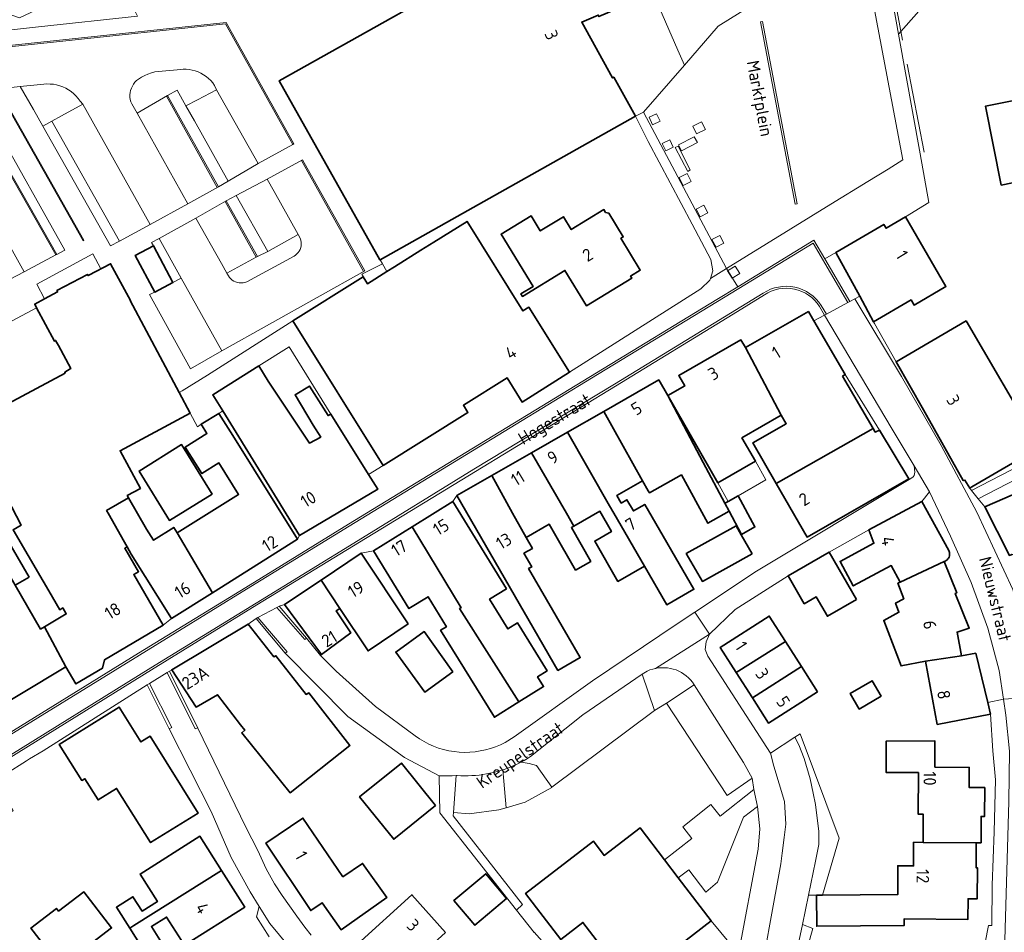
# Model space of a CAD drawing. Header units: metres. Extents: x 244832 to 245816, y 594581 to 595225.
# Tile 20 of 34: x 245484 to 245625, y 594690 to 594821. Entities that reach past the tile are written whole.
import ezdxf
from ezdxf.enums import TextEntityAlignment as Align

# ---------------------------------------------------------------- set-up
doc = ezdxf.new("R2010")
doc.units = ezdxf.units.M
for name, color, linetype, lineweight in [('B-XX-GR-GROENVOORZIENING-GV', 80, 'Continuous', 18), ('B-XX-GR-HAAG-G', 90, 'GR-HAAG1', 13), ('B-XX-IE-MEUBILAIR_WEGMEUBILAIR_BOOMKRANS-GV', 60, 'Continuous', 18), ('B-XX-IE-TERREINAFSCHEIDING-GV', 210, 'Continuous', 18), ('B-XX-OG-BEBOUWING-GV', 7, 'Continuous', 35), ('B-XX-OG-BEBOUWING-T18', 10, 'Continuous', 18), ('B-XX-OG-BEBOUWING_LUIFEL-GV', 7, 'Continuous', 18), ('B-XX-OG-TERREIN_ERF-GV', 7, 'Continuous', 18), ('B-XX-OG-TOPOGRAFIE-T18', 10, 'Continuous', 18), ('B-XX-RI-HWA_GOOT_LIJNGOOT-G', 150, 'Continuous', 18), ('B-XX-VH-GOOT-G', 170, 'Continuous', 18), ('B-XX-VH-VERHARDING_ASFALT-GV', 252, 'Continuous', 18), ('B-XX-VH-VERHARDING_GESLOTEN-GV', 252, 'Continuous', 18), ('B-XX-VH-VERHARDING_OPEN-GV', 252, 'Continuous', 18), ('B-XX-VH-VERHARDING_STRAATBAKSTEEN-GV', 252, 'Continuous', 18), ('B-XX-VH-VERHARDING_TEGEL-GV', 252, 'Continuous', 18)]:
    doc.layers.add(name, color=color, linetype=linetype, lineweight=lineweight)
doc.styles.add('NLCS-ISO-M-T18', font='NLCS-ISO.ttf', dxfattribs={"height": 1.8})
doc.linetypes.add('GR-HAAG1', pattern='A,6,[176,NLCS.SHX,S=0.125,R=0,X=0,Y=0],-2', length=8)

msp = doc.modelspace()

# ---------------------------------------------------------------- linework, layer by layer
at = {"layer": 'B-XX-GR-GROENVOORZIENING-GV', "color": 252}
for points in [[(245647.77, 594839.93), (245646.29, 594849.63), (245639.26, 594848.5), (245633.27, 594847.42), (245627.01, 594846.18), (245621.38, 594844.49), (245615.75, 594842.49), (245610.88, 594840.06), (245606.19, 594837.19), (245609.53, 594818.6), (245616.81, 594826.9), (245616.13, 594827.53), (245620.89, 594832.2), (245625.42, 594834.84), (245630.57, 594836.8)], [(245511.86, 594810.62), (245511.57, 594811.26), (245511.31, 594811.61), (245511.02, 594811.95), (245510.71, 594812.25), (245510.37, 594812.53), (245510.01, 594812.78), (245509.62, 594813), (245509.23, 594813.19), (245508.81, 594813.34), (245508.39, 594813.45), (245507.95, 594813.53), (245507.52, 594813.57), (245507.08, 594813.58), (245506.64, 594813.55), (245506.2, 594813.48), (245503.54, 594813.27), (245503.03, 594813.18), (245502.53, 594813.05), (245502.04, 594812.87), (245501.57, 594812.67), (245501.11, 594812.42), (245500.68, 594812.15), (245500.42, 594811.94), (245500.18, 594811.71), (245499.97, 594811.45), (245499.8, 594811.17), (245499.66, 594810.87), (245499.55, 594810.55), (245499.48, 594810.23), (245499.45, 594809.9), (245499.46, 594809.56), (245499.51, 594809.24), (245499.6, 594808.92), (245499.72, 594808.61), (245500.48, 594807.27), (245504.84, 594809.79), (245506.22, 594810.59), (245507.48, 594808.31), (245509.14, 594809.19)], [(245491.4, 594810.07), (245491.04, 594810.36), (245490.66, 594810.62), (245490.26, 594810.85), (245489.84, 594811.05), (245489.4, 594811.2), (245488.95, 594811.33), (245488.5, 594811.41), (245488.04, 594811.45), (245487.58, 594811.46), (245487.11, 594811.43), (245483.73, 594811.1), (245485.64, 594807.8), (245486.99, 594805.41), (245488.28, 594806.13), (245489.68, 594806.9), (245492.69, 594808.57), (245492.31, 594809.02), (245492.04, 594809.4), (245491.73, 594809.75)], [(245507.48, 594808.31), (245506.22, 594810.59), (245504.84, 594809.79), (245512.12, 594796.74), (245513.5, 594797.56), (245508.68, 594806.17)], [(245479.92, 594805.79), (245477.99, 594809.29), (245476.73, 594808.59), (245489.01, 594787.06), (245490.12, 594787.65)], [(245488.28, 594806.13), (245486.99, 594805.41), (245496.67, 594788.27), (245497.94, 594788.93)], [(245514.68, 594795.47), (245513.25, 594794.73), (245517.7, 594786.76), (245519.22, 594787.47)], [(245522.96, 594786.81), (245523.17, 594786.95), (245523.37, 594787.13), (245523.55, 594787.32), (245523.7, 594787.54), (245523.82, 594787.77), (245523.91, 594788.02), (245523.96, 594788.27), (245523.99, 594788.53), (245523.98, 594788.79), (245523.93, 594789.05), (245523.86, 594789.3), (245523.55, 594789.92), (245519.22, 594787.47), (245517.7, 594786.76), (245517.55, 594786.68), (245513.35, 594784.38), (245513.55, 594783.98), (245513.71, 594783.76), (245513.89, 594783.56), (245514.1, 594783.38), (245514.33, 594783.23), (245514.58, 594783.11), (245514.84, 594783.03), (245515.11, 594782.98), (245515.39, 594782.97), (245515.66, 594782.99), (245515.93, 594783.05), (245516.18, 594783.15)], [(245601, 594703.48), (245595.45, 594718.4), (245594.67, 594717.9), (245595.22, 594716.8), (245595.99, 594714.85), (245596.86, 594711.95), (245597.31, 594709.89), (245597.6, 594708.27), (245597.8, 594706.71), (245598.08, 594704.44), (245598.11, 594702.53), (245597.62, 594700.18), (245596.61, 594695.3), (245597.77, 594695.29), (245598.64, 594695.3)], [(245556.6, 594714.16), (245555.46, 594714.35), (245555.45, 594714.35), (245554.98, 594714.11), (245554.51, 594713.89), (245554.02, 594713.68), (245553.53, 594713.49), (245553.04, 594713.31), (245552.85, 594713.25), (245553.33, 594707.82), (245556.07, 594708.6), (245559.85, 594710.73), (245559.88, 594710.75), (245557.66, 594713.84)], [(245589.64, 594704.77), (245589.33, 594707.98), (245587.32, 594706.45), (245583.61, 594697.15), (245581.93, 594695.71), (245579.47, 594698.93), (245577.98, 594697.79), (245582.69, 594691.63), (245586.62, 594686.89), (245589.43, 594701.87)], [(245597.25, 594690.52), (245595.74, 594691.08), (245595.55, 594690.2), (245595.09, 594687.98), (245594.69, 594685.99), (245595.89, 594685.81)]]:
    msp.add_lwpolyline(points, close=True, dxfattribs=at)
for points in [[(245573.05, 594680), (245564.33, 594691.38), (245561.17, 594688.95), (245556.12, 594695.54), (245565.82, 594703.02), (245567.38, 594700.98), (245572.5, 594704.93), (245576.02, 594700.34), (245579.93, 594703.43), (245578.63, 594705.07), (245582.66, 594708.27), (245583.96, 594706.61), (245588.78, 594710.41), (245588.55, 594712.05), (245584.96, 594709.59), (245576.31, 594722.77), (245574.57, 594721.73), (245559.88, 594710.75), (245559.85, 594710.73), (245556.07, 594708.6), (245553.33, 594707.82), (245552.26, 594707.52), (245548.05, 594706.95), (245545.81, 594707.11), (245545.75, 594706.64), (245555.65, 594693.97), (245554.8, 594693.15), (245557.32, 594689.97), (245557.33, 594689.98), (245559.23, 594687.85)], [(245586.62, 594686.89), (245582.69, 594691.63), (245577.61, 594687.7)]]:
    msp.add_lwpolyline(points, dxfattribs=at)
at = {"layer": 'B-XX-GR-HAAG-G', "color": 252}
for points in [[(245645.43, 594849.26), (245638.82, 594848.22), (245631.88, 594846.87), (245626.71, 594845.77), (245621.69, 594844.27), (245615.92, 594842.16), (245611.05, 594839.59), (245606.52, 594837), (245610.09, 594817.74)], [(245613.19, 594801.71), (245610.73, 594814.28)]]:
    msp.add_lwpolyline(points, dxfattribs=at)
at = {"layer": 'B-XX-IE-MEUBILAIR_WEGMEUBILAIR_BOOMKRANS-GV', "color": 252}
for points in [[(245574.3, 594805.61), (245575.38, 594806.13), (245574.86, 594807.2), (245573.79, 594806.69)], [(245581.3, 594806.05), (245580.06, 594805.44), (245580.6, 594804.34), (245581.85, 594804.95)], [(245576.2, 594801.88), (245577.26, 594802.39), (245576.75, 594803.45), (245575.69, 594802.94)], [(245578.12, 594798.05), (245578.68, 594796.94), (245579.8, 594797.51), (245579.24, 594798.62)], [(245580.53, 594793.52), (245581.11, 594792.44), (245582.2, 594793.03), (245581.62, 594794.11)], [(245582.8, 594789.17), (245583.38, 594788.08), (245584.5, 594788.66), (245583.92, 594789.75)], [(245585.03, 594784.71), (245585.7, 594783.66), (245586.77, 594784.33), (245586.1, 594785.37)]]:
    msp.add_lwpolyline(points, close=True, dxfattribs=at)
at = {"layer": 'B-XX-IE-TERREINAFSCHEIDING-GV', "color": 252}
for points in [[(245580.26, 594803.91), (245577.99, 594802.73), (245578.42, 594801.88), (245580.71, 594803.06)], [(245577.94, 594802.57), (245577.55, 594802.36), (245579.33, 594798.94), (245579.7, 594799.16)]]:
    msp.add_lwpolyline(points, close=True, dxfattribs=at)
at = {"layer": 'B-XX-OG-BEBOUWING-GV', "color": 252}
for points in [[(245574.39, 594824.45), (245574.65, 594824.56), (245572.17, 594830.39), (245564.11, 594826.95), (245564.16, 594826.82), (245558.45, 594824.36), (245554.74, 594830.96), (245520.83, 594811.92), (245535.24, 594786.26), (245535.27, 594786.28), (245571.87, 594806.86), (245568.73, 594812.44), (245568.57, 594812.34), (245564.16, 594820.32), (245566.51, 594821.33), (245566.6, 594821.12)], [(245567.57, 594793.06), (245567.32, 594793.47), (245562.65, 594790.61), (245561.52, 594792.45), (245558.2, 594790.41), (245556.89, 594792.57), (245552.61, 594789.95), (245557.18, 594782.46), (245555.44, 594781.4), (245555.66, 594781.04), (245561.75, 594784.77), (245564.84, 594779.7), (245571.32, 594783.66), (245571.14, 594783.96), (245572.54, 594784.82), (245569.76, 594789.37), (245570.09, 594789.57), (245568.02, 594792.96)], [(245536.25, 594784.59), (245533.46, 594782.85), (245532.85, 594783.83), (245522.8, 594777.54), (245535.72, 594756.83), (245547.86, 594764.43), (245547.22, 594765.46), (245553.45, 594769.36), (245555.61, 594765.91), (245562.4, 594770.17), (245556.59, 594779.48), (245555.74, 594778.95), (245547.73, 594791.78), (245542.98, 594788.81), (245541.11, 594787.64), (245537.34, 594785.27)], [(245610.49, 594792.42), (245607.72, 594790.8), (245607.4, 594791.35), (245600.55, 594787.34), (245603.95, 594781.06), (245605.93, 594777.38), (245611.31, 594780.54), (245611.74, 594779.79), (245616.31, 594782.47)], [(245502.83, 594788.29), (245500.19, 594786.88), (245503, 594781.65), (245505.61, 594783.03)], [(245601.47, 594769.61), (245601.86, 594769.84), (245597.4, 594777.52), (245596.61, 594778.87), (245587.58, 594773.7), (245592.73, 594764.01), (245593.43, 594762.8), (245588.65, 594760.06), (245592, 594754.26), (245605.9, 594762.11)], [(245619.18, 594777.56), (245609.17, 594771.69), (245613.11, 594764.78), (245618.79, 594754.67), (245619.03, 594754.74), (245619.7, 594753.56), (245620.03, 594753.75), (245629.6, 594759.36), (245629.77, 594759.46), (245629.46, 594759.99)], [(245587.58, 594773.7), (245586.94, 594774.82), (245578.04, 594769.72), (245578.9, 594768.23), (245576.49, 594766.85), (245583.62, 594754.35), (245589.01, 594757.44), (245587.09, 594760.77), (245592.73, 594764.01)], [(245519.27, 594768.89), (245517.9, 594771.08), (245511.32, 594766.95), (245512.76, 594764.65), (245523.72, 594746.8), (245534.93, 594753.45), (245533.64, 594755.53), (245528.24, 594764.19), (245527.84, 594763.98), (245525.16, 594768.19), (245523.11, 594766.93), (245525.7, 594762.61), (245526.79, 594760.89), (245525.15, 594760.04)], [(245576.49, 594766.85), (245575.19, 594769.09), (245567.32, 594764.58), (245572.86, 594754.63), (245573.68, 594753.2), (245573.85, 594752.91), (245578.42, 594755.47), (245582.22, 594748.56), (245585.25, 594750.29), (245584.64, 594751.43), (245581.53, 594757.23)], [(245514.17, 594761.11), (245512.17, 594764.29), (245509.68, 594762.72), (245510.49, 594761.43), (245507.37, 594759.47), (245509.76, 594755.67), (245512.19, 594757.2), (245515.02, 594752.69), (245506.24, 594747.16), (245511.29, 594738.61), (245511.29, 594738.61), (245523.47, 594746.28)], [(245572.86, 594754.63), (245567.32, 594764.58), (245562.11, 594761.6), (245568.14, 594751.06), (245568.76, 594750), (245573.14, 594742.43), (245576.34, 594736.89), (245580.22, 594739.11), (245573.18, 594751.26), (245571.55, 594750.32), (245570.63, 594751.91), (245569.82, 594751.44), (245569.19, 594752.53)], [(245606.77, 594761.89), (245606.19, 594761.61), (245605.9, 594762.11), (245592, 594754.26), (245596.45, 594746.57), (245611, 594754.9)], [(245568.14, 594751.06), (245562.11, 594761.6), (245556.97, 594758.66), (245561.96, 594750), (245563.03, 594748.13), (245566.75, 594750.27), (245568.41, 594747.38), (245566.01, 594746.01), (245569.32, 594740.22), (245573.14, 594742.43), (245568.76, 594750)], [(245511.21, 594752.72), (245506.85, 594759.81), (245500.77, 594756.03), (245505.13, 594748.95)], [(245561.96, 594750), (245556.97, 594758.66), (245551.28, 594755.4), (245554.25, 594750), (245556.17, 594746.5), (245559.49, 594748.4), (245560.06, 594747.41), (245563.27, 594741.85), (245565.43, 594743.09), (245562.67, 594747.93), (245563.03, 594748.13)], [(245554.25, 594750), (245551.28, 594755.4), (245546.27, 594752.52), (245560.75, 594727.48), (245563.93, 594729.31), (245556.55, 594742.06), (245556.99, 594742.31), (245555.87, 594744.25), (245557.08, 594744.94), (245556.17, 594746.5)], [(245627.27, 594753.24), (245621.85, 594750.91), (245625.39, 594743.95), (245632.41, 594746.95), (245633.4, 594747.92), (245632.36, 594750.36), (245633.45, 594750.82), (245631.63, 594755.1), (245629.86, 594754.34), (245629.24, 594755.81), (245626.56, 594754.66)], [(245586.56, 594752.5), (245585.1, 594751.69), (245584.64, 594751.43), (245585.25, 594750.29), (245587.05, 594746.96), (245588.95, 594748.03)], [(245501.85, 594747.7), (245499.23, 594752.21), (245496.11, 594750.38), (245496.33, 594750), (245498.68, 594745.83), (245499.05, 594745.17), (245499.65, 594744.11), (245505.41, 594734.91), (245511.29, 594738.61), (245511.29, 594738.61), (245506.24, 594747.16), (245505.74, 594747.96), (245502.85, 594746.13)], [(245553.39, 594739.18), (245545.69, 594751.65), (245539.85, 594748.03), (245546.88, 594736.46), (245546.65, 594736.33), (245555.16, 594722.96), (245558.69, 594725.16), (245557.82, 594726.56), (245559.2, 594727.41), (245554.95, 594734.28), (245553.58, 594733.43), (245550.96, 594737.67)], [(245612.84, 594751.68), (245605.27, 594747.62), (245606, 594745.7), (245601.14, 594743.09), (245603.02, 594739.57), (245608.47, 594742.49), (245609.73, 594740.13), (245616.05, 594743.06), (245616.2, 594743.13), (245616.34, 594743.21), (245616.47, 594743.32), (245616.58, 594743.44), (245616.67, 594743.57), (245616.74, 594743.72), (245616.79, 594743.88), (245616.82, 594744.04), (245616.83, 594744.2), (245616.81, 594744.36), (245616.78, 594744.52), (245616.72, 594744.67)], [(245546.88, 594736.46), (245539.85, 594748.03), (245534.31, 594744.59), (245539.41, 594736.33), (245542.14, 594738.02), (245544.78, 594733.74), (245543.95, 594733.22), (245551.64, 594720.78), (245555.16, 594722.96), (245546.65, 594736.33)], [(245588.55, 594744.18), (245586.98, 594746.91), (245586.26, 594748.17), (245579.11, 594744.2), (245581.43, 594740.23)], [(245485.01, 594740.84), (245482.45, 594745.25), (245480.45, 594744.09), (245483.01, 594739.68)], [(245483.01, 594739.68), (245480.45, 594744.09), (245467.7, 594736.55), (245469.62, 594733.26), (245469.45, 594733.15), (245477.05, 594720.09), (245490.3, 594727.97), (245487.22, 594733.73), (245486.67, 594733.4)], [(245539.32, 594734.14), (245532.57, 594744.27), (245526.83, 594740.42), (245529.52, 594736.34), (245533.56, 594730.27)], [(245603.48, 594737.65), (245599.56, 594744.42), (245593.7, 594741.02), (245596.02, 594737.02), (245597.72, 594738), (245599.32, 594735.24)], [(245616.05, 594743.06), (245609.73, 594740.13), (245609.43, 594739.97), (245610.27, 594737.75), (245609.08, 594737.11), (245609.58, 594735.82), (245607.39, 594734.64), (245609.88, 594728.13), (245613.39, 594728.79), (245618.52, 594729.58), (245617.89, 594732.97), (245619.65, 594733.55), (245617.64, 594738.51), (245617.85, 594738.6)], [(245529.52, 594736.34), (245526.83, 594740.42), (245521.58, 594736.9), (245526.87, 594729.74), (245531.08, 594732.86), (245528.99, 594735.99)], [(245520.06, 594729.41), (245516.39, 594734.08), (245505.45, 594727.57), (245508.96, 594722.23), (245511.98, 594724), (245515.31, 594719.71), (245515.93, 594718.94), (245515.46, 594718.56), (245522.39, 594709.96), (245530.95, 594716.73), (245525.05, 594724.26), (245524.7, 594724.05), (245520.36, 594729.59)], [(245593.31, 594731.63), (245591, 594735.26), (245583.98, 594730.78), (245586.28, 594727.16)], [(245545.71, 594727.3), (245541.58, 594733.03), (245537.53, 594730.1), (245541.67, 594724.37)], [(245595.61, 594728.02), (245593.31, 594731.63), (245586.28, 594727.16), (245588.58, 594723.55)], [(245620.6, 594729.96), (245618.52, 594729.58), (245613.39, 594728.79), (245615.05, 594719.75), (245622.68, 594721.22), (245622.28, 594722.9)], [(245597.9, 594724.42), (245595.61, 594728.02), (245588.58, 594723.55), (245590.88, 594719.93)], [(245607.01, 594723.78), (245605.72, 594726), (245602.58, 594724.17), (245603.88, 594721.95)], [(245492.57, 594711.7), (245493.01, 594711.97), (245494.9, 594708.94), (245497.55, 594710.59), (245502.42, 594702.82), (245509.22, 594707.06), (245502.35, 594718.04), (245501.04, 594717.23), (245497.91, 594722.22), (245489.34, 594716.87)], [(245614.71, 594713.64), (245614.72, 594717.38), (245607.76, 594717.37), (245607.74, 594712.88), (245612.36, 594712.85), (245612.34, 594706.87), (245613.05, 594706.87), (245613.03, 594702.85), (245620.62, 594702.8), (245621.33, 594702.8), (245621.34, 594706.56), (245621.84, 594706.56), (245621.86, 594710.71), (245619.64, 594710.7), (245619.65, 594713.6)], [(245543.21, 594708.14), (245538.32, 594714.21), (245532.33, 594709.39), (245537.23, 594703.31)], [(245529.92, 594697.91), (245524.22, 594706.34), (245518.92, 594702.72), (245525.34, 594693.09), (245526.98, 594694.2), (245529.71, 594690.33), (245536.24, 594694.94), (245532.77, 594699.84)], [(245576.02, 594700.34), (245572.5, 594704.93), (245567.38, 594700.98), (245565.82, 594703.02), (245556.12, 594695.54), (245561.17, 594688.95), (245564.33, 594691.38), (245573.05, 594680), (245579.62, 594685.07), (245577.61, 594687.7), (245582.69, 594691.63), (245577.98, 594697.79)], [(245499.42, 594690.59), (245500, 594690.95), (245512.59, 594698.81), (245509.47, 594703.72), (245500.92, 594698.31), (245503.39, 594694.41), (245501.19, 594693.02), (245499.89, 594695.06), (245497.53, 594693.56)], [(245613.03, 594702.85), (245611.67, 594702.86), (245611.66, 594699.49), (245609.4, 594699.5), (245609.39, 594695.37), (245598.64, 594695.3), (245597.77, 594695.29), (245597.8, 594690.85), (245610.3, 594690.93), (245610.3, 594691.89), (245619.46, 594691.83), (245619.47, 594694.79), (245620.78, 594694.78), (245620.8, 594699.23), (245620.61, 594699.23), (245620.62, 594702.8)], [(245515.9, 594693.58), (245512.59, 594698.81), (245500, 594690.95), (245499.42, 594690.59), (245501.65, 594687.06), (245503.96, 594688.52), (245502.53, 594690.79), (245504.7, 594692.16), (245507.27, 594688.12)], [(245553.39, 594694.83), (245550.4, 594698.36), (245545.85, 594694.51), (245548.85, 594690.98)], [(245489.25, 594692.98), (245488.94, 594693.39), (245485.28, 594690.59), (245491.33, 594682.72), (245495.9, 594686.22), (245494.12, 594688.55), (245496.82, 594690.61), (245492.87, 594695.75)], [(245544.65, 594689.93), (245539.84, 594695.36), (245532.02, 594688.3), (245536.93, 594683.76), (245541.05, 594687.41), (245541.95, 594687.53)]]:
    msp.add_lwpolyline(points, close=True, dxfattribs=at)
for points in [[(245648.54, 594813.64), (245621.96, 594808.27), (245624.22, 594796.98), (245633.05, 594798.76)], [(245474.43, 594766.44), (245483.86, 594748.29), (245482.73, 594747.62), (245487.01, 594740.26), (245487.84, 594738.86), (245489.4, 594736.17), (245489.84, 594736.43), (245490.33, 594735.58), (245487.22, 594733.73), (245490.3, 594727.97), (245491.71, 594725.55), (245495.53, 594727.82), (245495.8, 594728.99), (245504.22, 594733.97), (245500.01, 594741.22), (245500.69, 594741.62), (245498.72, 594744.97), (245499.05, 594745.17), (245498.68, 594745.83), (245496.33, 594750), (245496.11, 594750.38), (245499.23, 594752.21), (245499.07, 594752.52), (245500.95, 594753.54), (245498.05, 594758.94), (245508.06, 594764.33), (245506.49, 594767.26), (245499.47, 594780.43), (245499.56, 594780.45), (245496.68, 594785.72), (245493.58, 594784.08), (245493.46, 594784.02), (245493.36, 594784.2), (245489, 594781.87), (245489.1, 594781.69), (245487.23, 594780.69), (245485.82, 594779.93), (245486.09, 594779.42), (245488.64, 594774.65), (245488.82, 594774.74), (245489.21, 594774), (245490.97, 594770.7), (245490.91, 594770.66), (245490.13, 594770.17), (245490.18, 594770.05), (245481.99, 594765.67)]]:
    msp.add_lwpolyline(points, dxfattribs=at)
at = {"layer": 'B-XX-OG-BEBOUWING_LUIFEL-GV', "color": 252}
for points in [[(245487.23, 594780.69), (245489.1, 594781.69), (245489, 594781.87), (245493.36, 594784.2), (245493.46, 594784.02), (245495.28, 594784.98), (245494.14, 594787.13), (245486.11, 594782.78)], [(245589.01, 594757.44), (245583.62, 594754.35), (245585.1, 594751.69), (245586.56, 594752.5), (245590.53, 594754.76)]]:
    msp.add_lwpolyline(points, close=True, dxfattribs=at)
at = {"layer": 'B-XX-OG-TERREIN_ERF-GV', "color": 252}
for points in [[(245470.74, 594836.48), (245464.7, 594827.49), (245468.66, 594819.1), (245468.73, 594818.88), (245468.82, 594818.68), (245468.95, 594818.49), (245469.1, 594818.32), (245469.27, 594818.18), (245469.46, 594818.06), (245469.67, 594817.97), (245469.88, 594817.91), (245470.11, 594817.88), (245470.24, 594817.88), (245470.37, 594817.89), (245486.36, 594819.62), (245500.53, 594821.15), (245499.65, 594822.99), (245496.73, 594829.16), (245495.57, 594828.61), (245494.73, 594826.19), (245483.64, 594820.94), (245476.37, 594823.45), (245471.03, 594834.81), (245471.48, 594836.1)], [(245574.39, 594824.45), (245566.6, 594821.12), (245566.51, 594821.33), (245564.16, 594820.32), (245568.57, 594812.34), (245568.73, 594812.44), (245571.87, 594806.86), (245572.99, 594807.4), (245578.85, 594814.14), (245577.92, 594816.28)], [(245579.97, 594791.39), (245573.64, 594803.24), (245571.87, 594806.86), (245535.27, 594786.28), (245535.6, 594785.72), (245536.25, 594784.59), (245537.34, 594785.27), (245541.11, 594787.64), (245542.98, 594788.81), (245547.73, 594791.78), (245555.74, 594778.95), (245556.59, 594779.48), (245562.4, 594770.17), (245581.22, 594782.12), (245582.49, 594783.35), (245582.58, 594783.62), (245582.93, 594784.69), (245582.65, 594786.31)], [(245569.76, 594789.37), (245572.54, 594784.82), (245571.14, 594783.96), (245571.32, 594783.66), (245564.84, 594779.7), (245561.75, 594784.77), (245555.66, 594781.04), (245555.44, 594781.4), (245557.18, 594782.46), (245552.61, 594789.95), (245556.89, 594792.57), (245558.2, 594790.41), (245561.52, 594792.45), (245562.65, 594790.61), (245567.32, 594793.47), (245567.57, 594793.06), (245568.02, 594792.96), (245570.09, 594789.57)], [(245522.26, 594773.81), (245517.9, 594771.08), (245519.27, 594768.89), (245525.15, 594760.04), (245526.79, 594760.89), (245525.7, 594762.61), (245523.11, 594766.93), (245525.16, 594768.19), (245527.84, 594763.98), (245528.24, 594764.19)], [(245601.86, 594769.84), (245601.47, 594769.61), (245605.9, 594762.11), (245606.19, 594761.61), (245606.77, 594761.89)], [(245566.01, 594746.01), (245568.41, 594747.38), (245566.75, 594750.27), (245563.03, 594748.13), (245562.67, 594747.93), (245565.43, 594743.09), (245563.27, 594741.85), (245560.06, 594747.41), (245559.49, 594748.4), (245556.17, 594746.5), (245557.08, 594744.94), (245555.87, 594744.25), (245556.99, 594742.31), (245556.55, 594742.06), (245563.93, 594729.31), (245560.75, 594727.48), (245546.27, 594752.52), (245545.69, 594751.65), (245553.39, 594739.18), (245550.96, 594737.67), (245553.58, 594733.43), (245554.95, 594734.28), (245559.2, 594727.41), (245557.82, 594726.56), (245558.69, 594725.16), (245555.16, 594722.96), (245551.64, 594720.78), (245543.95, 594733.22), (245544.78, 594733.74), (245542.14, 594738.02), (245539.41, 594736.33), (245534.31, 594744.59), (245532.57, 594744.27), (245539.32, 594734.14), (245533.56, 594730.27), (245529.52, 594736.34), (245528.99, 594735.99), (245531.08, 594732.86), (245526.87, 594729.74), (245521.58, 594736.9), (245520.81, 594736.68), (245520.82, 594736.68), (245524.74, 594732.08), (245526.74, 594729.6), (245529.01, 594727.39), (245534.61, 594722.31), (245540.31, 594718.1), (245540.93, 594717.67), (245541.58, 594717.28), (245542.25, 594716.93), (245542.94, 594716.63), (245543.65, 594716.36), (245544.38, 594716.15), (245545.11, 594715.98), (245545.86, 594715.85), (245546.61, 594715.77), (245547.36, 594715.74), (245548.12, 594715.76), (245548.87, 594715.82), (245549.62, 594715.94), (245550.36, 594716.09), (245551.09, 594716.3), (245551.8, 594716.55), (245552.5, 594716.84), (245553.18, 594717.18), (245554.46, 594717.97), (245565.69, 594725.97), (245577.82, 594734.13), (245580.36, 594735.82), (245589.17, 594741.67), (245611.04, 594754.83), (245611, 594754.9), (245596.45, 594746.57), (245592, 594754.26), (245588.65, 594760.06), (245593.43, 594762.8), (245592.73, 594764.01), (245587.09, 594760.77), (245589.01, 594757.44), (245583.62, 594754.35), (245576.49, 594766.85), (245581.53, 594757.23), (245584.64, 594751.43), (245585.1, 594751.69), (245586.56, 594752.5), (245588.95, 594748.03), (245587.05, 594746.96), (245585.25, 594750.29), (245582.22, 594748.56), (245578.42, 594755.47), (245573.85, 594752.91), (245573.68, 594753.2), (245572.86, 594754.63), (245569.19, 594752.53), (245569.82, 594751.44), (245570.63, 594751.91), (245571.55, 594750.32), (245573.18, 594751.26), (245580.22, 594739.11), (245576.34, 594736.89), (245573.14, 594742.43), (245569.32, 594740.22)], [(245510.49, 594761.43), (245509.68, 594762.72), (245509.11, 594762.36), (245508.06, 594764.33), (245498.05, 594758.94), (245500.95, 594753.54), (245499.07, 594752.52), (245499.23, 594752.21), (245501.85, 594747.7), (245502.85, 594746.13), (245505.74, 594747.96), (245506.24, 594747.16), (245515.02, 594752.69), (245512.19, 594757.2), (245509.76, 594755.67), (245507.37, 594759.47)], [(245512.76, 594764.65), (245512.17, 594764.29), (245514.17, 594761.11), (245523.47, 594746.28), (245523.72, 594746.8)], [(245511.21, 594752.72), (245505.13, 594748.95), (245500.77, 594756.03), (245506.85, 594759.81)], [(245579.11, 594744.2), (245586.26, 594748.17), (245586.98, 594746.91), (245588.55, 594744.18), (245581.43, 594740.23)], [(245499.65, 594744.11), (245499.05, 594745.17), (245498.72, 594744.97), (245500.69, 594741.62), (245500.01, 594741.22), (245504.22, 594733.97), (245505.41, 594734.91)], [(245590.88, 594719.93), (245588.58, 594723.55), (245586.28, 594727.16), (245583.98, 594730.78), (245591, 594735.26), (245593.31, 594731.63), (245595.61, 594728.02), (245597.9, 594724.42)], [(245545.71, 594727.3), (245541.67, 594724.37), (245537.53, 594730.1), (245541.58, 594733.03)], [(245603.88, 594721.95), (245602.58, 594724.17), (245605.72, 594726), (245607.01, 594723.78)], [(245493.01, 594711.97), (245492.57, 594711.7), (245489.34, 594716.87), (245497.91, 594722.22), (245501.04, 594717.23), (245502.35, 594718.04), (245509.22, 594707.06), (245502.42, 594702.82), (245497.55, 594710.59), (245494.9, 594708.94)], [(245537.23, 594703.31), (245532.33, 594709.39), (245538.32, 594714.21), (245543.21, 594708.14)], [(245529.71, 594690.33), (245526.98, 594694.2), (245525.34, 594693.09), (245518.92, 594702.72), (245524.22, 594706.34), (245529.92, 594697.91), (245532.77, 594699.84), (245536.24, 594694.94)], [(245497.53, 594693.56), (245499.89, 594695.06), (245501.19, 594693.02), (245503.39, 594694.41), (245500.92, 594698.31), (245509.47, 594703.72), (245512.59, 594698.81), (245515.9, 594693.58), (245507.27, 594688.12), (245504.7, 594692.16), (245502.53, 594690.79), (245503.96, 594688.52), (245501.65, 594687.06), (245499.42, 594690.59)], [(245548.85, 594690.98), (245545.85, 594694.51), (245550.4, 594698.36), (245553.39, 594694.83)], [(245485.28, 594690.59), (245488.94, 594693.39), (245489.25, 594692.98), (245492.87, 594695.75), (245496.82, 594690.61), (245494.12, 594688.55), (245495.9, 594686.22), (245491.33, 594682.72)], [(245536.93, 594683.76), (245532.02, 594688.3), (245539.84, 594695.36), (245544.65, 594689.93), (245541.95, 594687.53), (245541.05, 594687.41)]]:
    msp.add_lwpolyline(points, close=True, dxfattribs=at)
for points in [[(245625.42, 594834.84), (245620.89, 594832.2), (245616.13, 594827.53), (245616.81, 594826.9), (245609.53, 594818.6), (245612.62, 594801.48), (245613.87, 594794.51), (245610.49, 594792.42), (245616.31, 594782.47), (245611.74, 594779.79), (245611.31, 594780.54), (245605.93, 594777.38), (245606.06, 594777.15), (245609.17, 594771.69), (245619.18, 594777.56), (245629.46, 594759.99)], [(245633.05, 594798.76), (245624.22, 594796.98), (245621.96, 594808.27), (245648.54, 594813.64)], [(245481.99, 594765.67), (245490.18, 594770.05), (245490.13, 594770.17), (245490.91, 594770.66), (245490.97, 594770.7), (245489.21, 594774), (245488.82, 594774.74), (245488.64, 594774.65), (245486.09, 594779.42), (245481.88, 594777.16)], [(245482.45, 594745.25), (245485.01, 594740.84), (245483.01, 594739.68), (245486.67, 594733.4), (245487.22, 594733.73), (245490.33, 594735.58), (245489.84, 594736.43), (245489.4, 594736.17), (245487.84, 594738.86), (245487.01, 594740.26), (245482.73, 594747.62), (245483.86, 594748.29), (245474.43, 594766.44)], [(245629.6, 594759.36), (245620.03, 594753.75), (245619.7, 594753.56), (245619.96, 594753.25), (245635.38, 594761.23)], [(245636.13, 594759.93), (245620.93, 594752.05), (245621.85, 594750.91), (245627.27, 594753.24)], [(245621.93, 594688.5), (245622.38, 594690.93), (245622.85, 594690.95), (245622.91, 594696.74), (245623.21, 594704.36), (245623.4, 594711.79), (245623.03, 594715.94), (245622.68, 594721.22), (245615.05, 594719.75), (245613.39, 594728.79), (245609.88, 594728.13), (245607.39, 594734.64), (245609.58, 594735.82), (245609.08, 594737.11), (245610.27, 594737.75), (245609.43, 594739.97), (245609.73, 594740.13), (245608.47, 594742.49), (245603.02, 594739.57), (245601.14, 594743.09), (245606, 594745.7), (245605.27, 594747.62), (245599.56, 594744.42), (245603.48, 594737.65), (245599.32, 594735.24), (245597.72, 594738), (245596.02, 594737.02), (245593.7, 594741.02), (245586.14, 594736.22), (245582.44, 594732.67), (245581.95, 594731.58), (245581.84, 594730.46), (245582.19, 594729.53), (245591.16, 594715.63), (245594.67, 594717.9), (245595.45, 594718.4), (245601, 594703.48), (245598.64, 594695.3), (245609.39, 594695.37), (245609.4, 594699.5), (245611.66, 594699.49), (245611.67, 594702.86), (245613.03, 594702.85), (245613.05, 594706.87), (245612.34, 594706.87), (245612.36, 594712.85), (245607.74, 594712.88), (245607.76, 594717.37), (245614.72, 594717.38), (245614.71, 594713.64), (245619.65, 594713.6), (245619.64, 594710.7), (245621.86, 594710.71), (245621.84, 594706.56), (245621.34, 594706.56), (245621.33, 594702.8), (245620.62, 594702.8), (245620.61, 594699.23), (245620.8, 594699.23), (245620.78, 594694.78), (245619.47, 594694.79), (245619.46, 594691.83), (245610.3, 594691.89), (245610.3, 594690.93), (245597.8, 594690.85), (245597.77, 594695.29), (245596.61, 594695.3), (245595.74, 594691.08), (245597.25, 594690.52), (245595.89, 594685.81)], [(245559.23, 594687.85), (245557.33, 594689.98), (245557.32, 594689.97), (245554.8, 594693.15), (245543.82, 594707.08), (245543.74, 594712.37), (245538.78, 594714.99), (245530.67, 594720.88), (245521.67, 594729.94), (245517.51, 594734.91), (245516.39, 594734.08), (245520.06, 594729.41), (245520.36, 594729.59), (245524.7, 594724.05), (245525.05, 594724.26), (245530.95, 594716.73), (245522.39, 594709.96), (245515.46, 594718.56), (245515.93, 594718.94), (245515.31, 594719.71), (245511.98, 594724), (245508.96, 594722.23), (245505.45, 594727.57), (245505.14, 594727.38), (245509.16, 594719.2), (245513.78, 594709.78), (245516.07, 594705.05), (245517.75, 594701.67), (245518.97, 594699.07), (245520.16, 594696.92), (245521.25, 594695.23), (245523.37, 594692.31), (245524.5, 594690.73), (245525.43, 594689.57)], [(245519.4, 594689.35), (245517.57, 594692.19), (245517.98, 594693.69), (245516.69, 594695.77), (245513.97, 594700.7), (245511.08, 594707.29), (245505.06, 594719.12), (245501.9, 594725.41), (245487.05, 594715.98), (245485.09, 594714.81), (245484.64, 594714.52), (245481.62, 594712.64), (245480.23, 594711.77), (245482.73, 594707.4), (245446.66, 594681.36)]]:
    msp.add_lwpolyline(points, dxfattribs=at)
at = {"layer": 'B-XX-RI-HWA_GOOT_LIJNGOOT-G', "color": 252}
for points in [[(245439.29, 594812.37), (245439.31, 594812.2), (245441.54, 594812.41), (245452.69, 594813.64), (245472.68, 594815.79), (245488.96, 594817.51), (245513.15, 594820.09)], [(245513.15, 594820.09), (245522.78, 594802.79)], [(245511.97, 594796.65), (245504.69, 594809.71)], [(245476.58, 594808.51), (245488.86, 594786.98)], [(245532.92, 594784.61), (245524.03, 594800.52)], [(245513.1, 594794.65), (245517.55, 594786.68)]]:
    msp.add_lwpolyline(points, dxfattribs=at)
for points in [[(245594.71, 594794.25), (245594.99, 594794.3), (245590.02, 594820.39), (245589.73, 594820.35)], [(245492.75, 594789.01), (245492.87, 594789.08), (245481.51, 594809.18), (245481.39, 594809.11)]]:
    msp.add_lwpolyline(points, close=True, dxfattribs=at)
at = {"layer": 'B-XX-VH-GOOT-G', "color": 252}
for points in [[(245602.26, 594780.15), (245597.29, 594788.67), (245583.61, 594780.3), (245566.42, 594769.84), (245547.67, 594758.39), (245530.87, 594748.12), (245516.14, 594739.1), (245500.82, 594729.65), (245479.27, 594716.38)], [(245590.15, 594781.51), (245568.82, 594768.45), (245548.68, 594756.28), (245532.16, 594746.07), (245517.52, 594737.12), (245502.43, 594727.83), (245480.59, 594714.3)], [(245599.18, 594778.48), (245598.45, 594779.74)], [(245520.49, 594736.51), (245524.49, 594731.9), (245524.74, 594732.08)], [(245517.78, 594735.05), (245521.96, 594730.14), (245521.67, 594729.94)], [(245504.78, 594727.16), (245508.78, 594719.11), (245509.12, 594719.28)], [(245505.06, 594719.11), (245505.45, 594719.31), (245502.26, 594725.61)]]:
    msp.add_lwpolyline(points, dxfattribs=at)
msp.add_lwpolyline([(245598.45, 594779.74, 0.41644), (245590.15, 594781.51)], format="xyb", dxfattribs=at)
at = {"layer": 'B-XX-VH-VERHARDING_ASFALT-GV', "color": 252}
for points in [[(245477.38, 594810.4), (245483.73, 594811.1), (245487.11, 594811.43), (245487.58, 594811.46), (245488.04, 594811.45), (245488.5, 594811.41), (245488.95, 594811.33), (245489.4, 594811.2), (245489.84, 594811.05), (245490.26, 594810.85), (245490.66, 594810.62), (245491.04, 594810.36), (245491.4, 594810.07), (245491.73, 594809.75), (245492.04, 594809.4), (245492.31, 594809.02), (245492.69, 594808.57), (245502.36, 594791.33), (245507.75, 594794.32), (245500.48, 594807.27), (245499.72, 594808.61), (245499.6, 594808.92), (245499.51, 594809.24), (245499.46, 594809.56), (245499.45, 594809.9), (245499.48, 594810.23), (245499.55, 594810.55), (245499.66, 594810.87), (245499.8, 594811.17), (245499.97, 594811.45), (245500.18, 594811.71), (245500.42, 594811.94), (245500.68, 594812.15), (245501.11, 594812.42), (245501.57, 594812.67), (245502.04, 594812.87), (245502.53, 594813.05), (245503.03, 594813.18), (245503.54, 594813.27), (245506.2, 594813.48), (245506.64, 594813.55), (245507.08, 594813.58), (245507.52, 594813.57), (245507.95, 594813.53), (245508.39, 594813.45), (245508.81, 594813.34), (245509.23, 594813.19), (245509.62, 594813), (245510.01, 594812.78), (245510.37, 594812.53), (245510.71, 594812.25), (245511.02, 594811.95), (245511.31, 594811.61), (245511.57, 594811.26), (245511.86, 594810.62), (245517.83, 594800.05), (245522.78, 594802.79), (245522.93, 594802.87), (245513.25, 594820.28), (245488.95, 594817.68), (245472.66, 594815.96)], [(245479.33, 594781.96), (245484.33, 594784.57), (245473.42, 594804.05)]]:
    msp.add_lwpolyline(points, dxfattribs=at)
msp.add_lwpolyline([(245519.11, 594797.81), (245520.1, 594796.07), (245523.55, 594789.92), (245523.86, 594789.3), (245523.93, 594789.05), (245523.98, 594788.79), (245523.99, 594788.53), (245523.96, 594788.27), (245523.91, 594788.02), (245523.82, 594787.77), (245523.7, 594787.54), (245523.55, 594787.32), (245523.37, 594787.13), (245523.17, 594786.95), (245522.96, 594786.81), (245516.18, 594783.15), (245515.93, 594783.05), (245515.66, 594782.99), (245515.39, 594782.97), (245515.11, 594782.98), (245514.84, 594783.03), (245514.58, 594783.11), (245514.33, 594783.23), (245514.1, 594783.38), (245513.89, 594783.56), (245513.71, 594783.76), (245513.55, 594783.98), (245513.35, 594784.38), (245512.57, 594785.75), (245508.9, 594792.25), (245503.63, 594789.31), (245506.8, 594783.66), (245512.61, 594773.25), (245533.07, 594784.69), (245524.18, 594800.6)], close=True, dxfattribs=at)
at = {"layer": 'B-XX-VH-VERHARDING_GESLOTEN-GV', "color": 252}
msp.add_lwpolyline([(245630.15, 594708.27), (245630.14, 594718.81), (245629.5, 594723.71), (245624.54, 594723.34), (245624.88, 594721.09), (245625.42, 594715.93), (245625.29, 594708.69), (245624.64, 594685.56), (245624.44, 594675.35), (245623.56, 594668.94), (245629.34, 594668.7), (245629.66, 594688.2)], close=True, dxfattribs=at)
at = {"layer": 'B-XX-VH-VERHARDING_OPEN-GV', "color": 252}
for points in [[(245604.11, 594832.49), (245610.11, 594800.6), (245608.01, 594799.27), (245605.13, 594797.49), (245599.8, 594794.23), (245584.9, 594785.05), (245586.51, 594782.42), (245597.39, 594789.1), (245598.96, 594786.41), (245600.55, 594787.34), (245607.4, 594791.35), (245607.72, 594790.8), (245610.49, 594792.42), (245613.87, 594794.51), (245612.62, 594801.48), (245609.53, 594818.6), (245606.19, 594837.19)], [(245579.52, 594830.41), (245578.99, 594830.94), (245573.11, 594832.46), (245570.84, 594833.07), (245570.81, 594832.91), (245571.07, 594832.85), (245572.17, 594830.39), (245574.65, 594824.56), (245574.39, 594824.45), (245577.92, 594816.28), (245578.85, 594814.14), (245583.69, 594819.72), (245588.21, 594822.55), (245590.98, 594824.28), (245593.43, 594825.81), (245594.66, 594826.58)], [(245598.2, 594779.61), (245598.9, 594778.33), (245599.18, 594778.48), (245602.26, 594780.15), (245602.53, 594780.29), (245598.96, 594786.41), (245597.39, 594789.1), (245586.51, 594782.42), (245583.51, 594780.58), (245566.27, 594770.1), (245547.56, 594758.67), (245530.75, 594748.41), (245516.04, 594739.35), (245500.68, 594729.93), (245479.12, 594716.62), (245479.27, 594716.38), (245480.59, 594714.3), (245480.74, 594714.06), (245502.55, 594727.55), (245517.65, 594736.87), (245532.31, 594745.84), (245548.92, 594755.98)], [(245479.12, 594716.62), (245500.68, 594729.93), (245516.04, 594739.35), (245530.75, 594748.41), (245547.56, 594758.67), (245566.27, 594770.1), (245583.51, 594780.58), (245586.51, 594782.42), (245584.9, 594785.05), (245582.58, 594783.62), (245582.49, 594783.35), (245581.22, 594782.12), (245562.4, 594770.17), (245555.61, 594765.91), (245553.45, 594769.36), (245547.22, 594765.46), (245547.86, 594764.43), (245535.72, 594756.83), (245533.64, 594755.53), (245534.93, 594753.45), (245523.72, 594746.8), (245523.47, 594746.28), (245511.29, 594738.61), (245505.41, 594734.91), (245504.22, 594733.97), (245495.8, 594728.99), (245495.53, 594727.82), (245491.71, 594725.55), (245490.3, 594727.97), (245477.05, 594720.09)], [(245590.3, 594781.27), (245585.82, 594778.48), (245568.99, 594768.2), (245548.92, 594755.98), (245532.31, 594745.84), (245517.65, 594736.87), (245502.55, 594727.55), (245480.74, 594714.06), (245481.62, 594712.64), (245484.64, 594714.52), (245485.09, 594714.81), (245487.05, 594715.98), (245501.9, 594725.41), (245502.26, 594725.61), (245504.78, 594727.16), (245505.14, 594727.38), (245505.45, 594727.57), (245516.39, 594734.08)], [(245548.92, 594755.98), (245568.99, 594768.2), (245585.82, 594778.48), (245590.3, 594781.27)], [(245625.39, 594743.95), (245621.85, 594750.91), (245620.93, 594752.05), (245619.96, 594753.25), (245619.7, 594753.56), (245619.03, 594754.74), (245618.79, 594754.67), (245613.11, 594764.78), (245609.17, 594771.69), (245606.06, 594777.15), (245605.93, 594777.38), (245603.95, 594781.06), (245603.24, 594780.67), (245609.96, 594769.56), (245615.6, 594759.69), (245620.74, 594750.14), (245625.89, 594739.09)], [(245516.39, 594734.08), (245517.51, 594734.91), (245517.78, 594735.05), (245520.49, 594736.51), (245520.82, 594736.68), (245520.81, 594736.68), (245521.58, 594736.9), (245526.83, 594740.42), (245532.57, 594744.27), (245534.31, 594744.59), (245539.85, 594748.03), (245545.69, 594751.65), (245546.27, 594752.52), (245551.28, 594755.4), (245556.97, 594758.66), (245562.11, 594761.6), (245567.32, 594764.58), (245575.19, 594769.09), (245576.49, 594766.85), (245578.9, 594768.23), (245578.04, 594769.72), (245586.94, 594774.82), (245587.58, 594773.7), (245596.61, 594778.87), (245597.4, 594777.52), (245598.9, 594778.33), (245598.2, 594779.61)], [(245590.65, 594688.75), (245591.08, 594691.12), (245592.67, 594699.78), (245592.86, 594701.32), (245593.15, 594703.56), (245593.39, 594705.48), (245593.17, 594708.73), (245591.65, 594713.77), (245591.16, 594715.63), (245582.19, 594729.53), (245581.84, 594730.46), (245581.95, 594731.58), (245582.44, 594732.67), (245574.73, 594727.77), (245575.15, 594727.84), (245575.57, 594727.87), (245576, 594727.87), (245576.42, 594727.84), (245576.84, 594727.77), (245577.25, 594727.67), (245577.65, 594727.54), (245578.04, 594727.37), (245578.42, 594727.17), (245578.77, 594726.95), (245579.11, 594726.69), (245579.43, 594726.41), (245579.73, 594726.11), (245579.99, 594725.78), (245580.24, 594725.43), (245587.32, 594714.31), (245588.55, 594712.05), (245588.78, 594710.41), (245589.33, 594707.98), (245589.64, 594704.77), (245589.43, 594701.87), (245586.62, 594686.89)], [(245525.43, 594689.57), (245524.5, 594690.73), (245523.37, 594692.31), (245521.25, 594695.23), (245520.16, 594696.92), (245518.97, 594699.07), (245517.75, 594701.67), (245516.07, 594705.05), (245513.78, 594709.78), (245509.16, 594719.2), (245505.14, 594727.38), (245504.78, 594727.16), (245502.26, 594725.61), (245501.9, 594725.41), (245505.06, 594719.12), (245511.08, 594707.29), (245513.97, 594700.7), (245516.69, 594695.77), (245517.98, 594693.69), (245519.5, 594691.23), (245523.64, 594686.21)], [(245523.64, 594686.21), (245519.5, 594691.23), (245517.98, 594693.69), (245517.57, 594692.19), (245519.4, 594689.35)]]:
    msp.add_lwpolyline(points, dxfattribs=at)
for points in [[(245578.85, 594814.14), (245572.99, 594807.4), (245584.9, 594785.05), (245599.8, 594794.23), (245605.13, 594797.49), (245608.01, 594799.27), (245610.11, 594800.6), (245604.11, 594832.49), (245598.19, 594828.79), (245594.66, 594826.58), (245593.43, 594825.81), (245590.98, 594824.28), (245588.21, 594822.55), (245583.69, 594819.72)], [(245572.99, 594807.4), (245571.87, 594806.86), (245573.64, 594803.24), (245579.97, 594791.39), (245582.65, 594786.31), (245582.93, 594784.69), (245582.58, 594783.62), (245584.9, 594785.05)], [(245600.55, 594787.34), (245598.96, 594786.41), (245602.53, 594780.29), (245603.24, 594780.67), (245603.95, 594781.06)], [(245663.58, 594771.27), (245692.21, 594783), (245694.73, 594783.77), (245695.72, 594784.07), (245697.47, 594784.1), (245699.9, 594783.91), (245700.87, 594784.44), (245701.47, 594784.72), (245699.77, 594785.42), (245697.52, 594785.6), (245695.49, 594785.57), (245691.7, 594784.42), (245663.03, 594772.67), (245650.09, 594767.61), (245635.38, 594761.23), (245619.96, 594753.25), (245620.93, 594752.05), (245636.13, 594759.93), (245650.62, 594766.21)], [(245603.24, 594780.67), (245602.53, 594780.29), (245602.26, 594780.15), (245599.18, 594778.48), (245598.9, 594778.33), (245608.46, 594762.25), (245611.73, 594756.77), (245613.95, 594753.04), (245616.96, 594746.72), (245619.91, 594740.06), (245622.32, 594733.53), (245623.91, 594727.46), (245624.54, 594723.34), (245629.5, 594723.71), (245629, 594727.48), (245625.89, 594739.09), (245620.74, 594750.14), (245615.6, 594759.69), (245609.96, 594769.56)], [(245608.46, 594762.25), (245598.9, 594778.33), (245597.4, 594777.52), (245601.86, 594769.84), (245606.77, 594761.89), (245611, 594754.9), (245611.04, 594754.83), (245611.12, 594754.88), (245611.61, 594755.18), (245611.77, 594755.37), (245611.87, 594755.85), (245611.73, 594756.77)], [(245522.8, 594777.54), (245510.56, 594769.77), (245506.94, 594767.54), (245506.49, 594767.26), (245508.06, 594764.33), (245509.11, 594762.36), (245509.68, 594762.72), (245512.17, 594764.29), (245512.76, 594764.65), (245511.32, 594766.95), (245517.9, 594771.08), (245522.26, 594773.81), (245528.24, 594764.19), (245533.64, 594755.53), (245535.72, 594756.83)], [(245605.27, 594747.62), (245612.84, 594751.68), (245613.95, 594753.04), (245611.73, 594756.77), (245611.87, 594755.85), (245611.77, 594755.37), (245611.61, 594755.18), (245611.12, 594754.88), (245611.04, 594754.83), (245589.17, 594741.67), (245580.36, 594735.82), (245582.44, 594732.67), (245586.14, 594736.22), (245593.7, 594741.02), (245599.56, 594744.42)], [(245619.91, 594740.06), (245616.96, 594746.72), (245613.95, 594753.04), (245612.84, 594751.68), (245616.72, 594744.67), (245616.78, 594744.52), (245616.81, 594744.36), (245616.83, 594744.2), (245616.82, 594744.04), (245616.79, 594743.88), (245616.74, 594743.72), (245616.67, 594743.57), (245616.58, 594743.44), (245616.47, 594743.32), (245616.34, 594743.21), (245616.2, 594743.13), (245616.05, 594743.06), (245617.85, 594738.6), (245617.64, 594738.51), (245619.65, 594733.55), (245617.89, 594732.97), (245618.52, 594729.58), (245620.6, 594729.96), (245622.28, 594722.9), (245624.54, 594723.34), (245623.91, 594727.46), (245622.32, 594733.53)], [(245572.79, 594726.95), (245573.53, 594727.37), (245573.92, 594727.54), (245574.32, 594727.67), (245574.73, 594727.77), (245582.44, 594732.67), (245580.36, 594735.82), (245577.82, 594734.13), (245565.69, 594725.97), (245554.46, 594717.97), (245553.18, 594717.18), (245552.5, 594716.84), (245551.8, 594716.55), (245551.09, 594716.3), (245550.36, 594716.09), (245549.62, 594715.94), (245548.87, 594715.82), (245548.12, 594715.76), (245547.36, 594715.74), (245546.61, 594715.77), (245545.86, 594715.85), (245545.11, 594715.98), (245544.38, 594716.15), (245543.65, 594716.36), (245542.94, 594716.63), (245542.25, 594716.93), (245541.58, 594717.28), (245540.93, 594717.67), (245540.31, 594718.1), (245534.61, 594722.31), (245529.01, 594727.39), (245526.74, 594729.6), (245524.74, 594732.08), (245520.82, 594736.68), (245520.49, 594736.51), (245517.78, 594735.05), (245517.51, 594734.91), (245521.67, 594729.94), (245530.67, 594720.88), (245538.78, 594714.99), (245543.74, 594712.37), (245544.99, 594712.36), (245545.62, 594712.39), (245546.17, 594712.42), (245546.32, 594712.41), (245546.84, 594712.39), (245547.36, 594712.38), (245547.89, 594712.39), (245548.41, 594712.41), (245548.94, 594712.45), (245549.46, 594712.5), (245549.98, 594712.57), (245550.5, 594712.66), (245551.01, 594712.76), (245551.52, 594712.87), (245552.03, 594713), (245552.54, 594713.15), (245552.85, 594713.25), (245553.04, 594713.31), (245553.53, 594713.49), (245554.02, 594713.68), (245554.51, 594713.89), (245554.98, 594714.11), (245555.45, 594714.35), (245555.46, 594714.35), (245555.91, 594714.6), (245556.37, 594714.86), (245556.82, 594715.14), (245564.29, 594721.1)], [(245574.57, 594721.73), (245572.79, 594726.95), (245564.29, 594721.1), (245556.82, 594715.14), (245556.37, 594714.86), (245555.91, 594714.6), (245555.46, 594714.35), (245556.6, 594714.16), (245557.66, 594713.84), (245559.88, 594710.75)], [(245576.42, 594727.84), (245576, 594727.87), (245575.57, 594727.87), (245575.15, 594727.84), (245574.73, 594727.77), (245574.32, 594727.67), (245573.92, 594727.54), (245573.53, 594727.37), (245572.79, 594726.95), (245574.57, 594721.73), (245576.31, 594722.77), (245580.24, 594725.43), (245579.99, 594725.78), (245579.73, 594726.11), (245579.43, 594726.41), (245579.11, 594726.69), (245578.77, 594726.95), (245578.42, 594727.17), (245578.04, 594727.37), (245577.65, 594727.54), (245577.25, 594727.67), (245576.84, 594727.77)], [(245587.32, 594714.31), (245580.24, 594725.43), (245576.31, 594722.77), (245584.96, 594709.59), (245588.55, 594712.05)], [(245625.29, 594708.69), (245625.42, 594715.93), (245624.88, 594721.09), (245624.54, 594723.34), (245622.28, 594722.9), (245622.68, 594721.22), (245623.03, 594715.94), (245623.4, 594711.79), (245623.21, 594704.36), (245622.91, 594696.74), (245622.85, 594690.95), (245622.38, 594690.93), (245621.93, 594688.5), (245622.29, 594682.57), (245622.21, 594675.52), (245622.24, 594672.55), (245621.79, 594669.05), (245621.77, 594669.01), (245623.56, 594668.94), (245624.44, 594675.35), (245624.64, 594685.56)], [(245596.86, 594711.95), (245595.99, 594714.85), (245595.22, 594716.8), (245594.67, 594717.9), (245591.16, 594715.63), (245591.65, 594713.77), (245593.17, 594708.73), (245593.39, 594705.48), (245593.15, 594703.56), (245592.86, 594701.32), (245592.67, 594699.78), (245591.08, 594691.12), (245590.65, 594688.75), (245595.09, 594687.98), (245595.55, 594690.2), (245595.74, 594691.08), (245596.61, 594695.3), (245597.62, 594700.18), (245598.11, 594702.53), (245598.08, 594704.44), (245597.8, 594706.71), (245597.6, 594708.27), (245597.31, 594709.89)], [(245553.33, 594707.82), (245552.85, 594713.25), (245552.54, 594713.15), (245552.03, 594713), (245551.52, 594712.87), (245551.01, 594712.76), (245550.5, 594712.66), (245549.98, 594712.57), (245549.46, 594712.5), (245548.94, 594712.45), (245548.41, 594712.41), (245547.89, 594712.39), (245547.36, 594712.38), (245546.84, 594712.39), (245546.32, 594712.41), (245546.17, 594712.42), (245545.81, 594707.11), (245548.05, 594706.95), (245552.26, 594707.52)], [(245545.81, 594707.11), (245546.17, 594712.42), (245545.62, 594712.39), (245544.99, 594712.36), (245543.74, 594712.37), (245543.82, 594707.08), (245554.8, 594693.15), (245555.65, 594693.97), (245545.75, 594706.64)], [(245589.33, 594707.98), (245588.78, 594710.41), (245583.96, 594706.61), (245582.66, 594708.27), (245578.63, 594705.07), (245579.93, 594703.43), (245576.02, 594700.34), (245577.98, 594697.79), (245579.47, 594698.93), (245581.93, 594695.71), (245583.61, 594697.15), (245587.32, 594706.45)]]:
    msp.add_lwpolyline(points, close=True, dxfattribs=at)
for points in [[(245598.2, 594779.61, 0.415294), (245590.3, 594781.27)], [(245590.3, 594781.27, -0.415294), (245598.2, 594779.61)]]:
    msp.add_lwpolyline(points, format="xyb", dxfattribs=at)
at = {"layer": 'B-XX-VH-VERHARDING_STRAATBAKSTEEN-GV', "color": 252}
for points in [[(245481.88, 594777.16), (245486.09, 594779.42), (245485.82, 594779.93), (245487.23, 594780.69), (245489.1, 594781.69), (245489, 594781.87), (245493.36, 594784.2), (245493.46, 594784.02), (245493.58, 594784.08), (245496.68, 594785.72), (245499.56, 594780.45), (245499.47, 594780.43), (245506.49, 594767.26), (245506.94, 594767.54), (245510.56, 594769.77), (245522.8, 594777.54), (245532.85, 594783.83), (245532.88, 594783.85), (245532.65, 594784.22), (245535.6, 594785.72), (245535.27, 594786.28), (245535.24, 594786.26), (245520.83, 594811.92), (245554.74, 594830.96)], [(245500.53, 594821.15), (245486.36, 594819.62), (245470.37, 594817.89)], [(245472.66, 594815.96), (245488.95, 594817.68), (245513.25, 594820.28), (245522.93, 594802.87), (245522.78, 594802.79), (245517.83, 594800.05), (245513.5, 594797.56), (245512.12, 594796.74), (245507.75, 594794.32), (245502.36, 594791.33), (245497.94, 594788.93), (245496.67, 594788.27), (245486.99, 594805.41), (245485.64, 594807.8), (245483.73, 594811.1), (245477.38, 594810.4)], [(245479.92, 594805.79), (245490.12, 594787.65), (245489.01, 594787.06), (245488.86, 594786.98), (245484.33, 594784.57), (245479.33, 594781.96)]]:
    msp.add_lwpolyline(points, dxfattribs=at)
for points in [[(245511.86, 594810.62), (245509.14, 594809.19), (245507.48, 594808.31), (245508.68, 594806.17), (245513.5, 594797.56), (245517.83, 594800.05)], [(245504.84, 594809.79), (245500.48, 594807.27), (245507.75, 594794.32), (245512.12, 594796.74)], [(245476.73, 594808.59), (245476.58, 594808.51), (245472.34, 594806.16), (245472.29, 594806.05), (245473.42, 594804.05), (245484.33, 594784.57), (245488.86, 594786.98), (245489.01, 594787.06)], [(245492.69, 594808.57), (245489.68, 594806.9), (245488.28, 594806.13), (245497.94, 594788.93), (245502.36, 594791.33)], [(245513.25, 594794.73), (245514.68, 594795.47), (245519.11, 594797.81), (245524.18, 594800.6), (245533.07, 594784.69), (245512.61, 594773.25), (245508.15, 594770.68), (245502.27, 594781.3), (245503, 594781.65), (245500.19, 594786.88), (245502.83, 594788.29), (245502.54, 594788.77), (245503.63, 594789.31), (245508.9, 594792.25)], [(245520.1, 594796.07), (245519.11, 594797.81), (245514.68, 594795.47), (245519.22, 594787.47), (245523.55, 594789.92)], [(245513.25, 594794.73), (245508.9, 594792.25), (245512.57, 594785.75), (245513.35, 594784.38), (245517.55, 594786.68), (245517.7, 594786.76)], [(245503.63, 594789.31), (245502.54, 594788.77), (245502.83, 594788.29), (245505.61, 594783.03), (245506.8, 594783.66)], [(245506.8, 594783.66), (245505.61, 594783.03), (245503, 594781.65), (245502.27, 594781.3), (245508.15, 594770.68), (245512.61, 594773.25)]]:
    msp.add_lwpolyline(points, close=True, dxfattribs=at)
at = {"layer": 'B-XX-VH-VERHARDING_TEGEL-GV', "color": 252}
msp.add_lwpolyline([(245536.25, 594784.59), (245535.6, 594785.72), (245532.65, 594784.22), (245532.88, 594783.85), (245532.85, 594783.83), (245533.46, 594782.85)], close=True, dxfattribs=at)

# ---------------------------------------------------------------- texts
at = {"layer": 'B-XX-OG-BEBOUWING-T18', "color": 252, "style": 'NLCS-ISO-M-T18'}
for s, rotation, p in [('3', 293.1, (245559.83, 594818.48)), ('2', 31.3, (245565, 594787)), ('1', 301.3, (245610, 594787)), ('4', 31.3, (245554, 594773)), ('1', 31.3, (245592, 594773)), ('3', 31.3, (245583, 594770)), ('3', 301.3, (245617.36, 594766.19)), ('5', 31.3, (245572, 594765)), ('9', 31.3, (245560, 594758)), ('11', 31.3, (245555, 594755)), ('10', 31.3, (245525, 594752)), ('2', 31.3, (245596, 594752)), ('7', 31.3, (245571.16, 594748.41)), ('15', 31.3, (245544, 594748)), ('12', 31.3, (245519.49, 594745.64)), ('13', 31.3, (245553, 594746)), ('17', 31.3, (245538, 594745)), ('4', 278.7, (245608, 594746)), ('16', 31.3, (245507, 594739)), ('19', 31.3, (245531.81, 594739.1)), ('18', 31.3, (245497, 594736)), ('6', 278.7, (245614, 594734)), ('21', 31.3, (245528, 594732)), ('1', 302.9, (245587, 594731)), ('23A', 31.7, (245508.82, 594726.43)), ('3', 302.9, (245590, 594727)), ('8', 278.7, (245616, 594724)), ('5', 302.9, (245593, 594723)), ('10', 270.1, (245614, 594712)), ('1', 298.9, (245524, 594701)), ('12', 270.1, (245613, 594698)), ('4', 299.8, (245509.84, 594693.42)), ('3', 314.4, (245540, 594691))]:
    msp.add_text(s, height=1.8, rotation=rotation, dxfattribs=at).set_placement(p, align=Align.MIDDLE_CENTER)
at = {"layer": 'B-XX-OG-TOPOGRAFIE-T18', "color": 252, "style": 'NLCS-ISO-M-T18'}
for s, rotation, p in [('Marktplein', 280.8, (245589.66, 594809.4)), ('Hogestraat', 31.2, (245560.26, 594763.49)), ('Nieuwstraat', 283.8, (245623.36, 594737.7)), ('Kreupelstraat', 34.9, (245555.32, 594715.35))]:
    msp.add_text(s, height=1.8, rotation=rotation, dxfattribs=at).set_placement(p, align=Align.MIDDLE_CENTER)

doc.saveas('drawing.dxf')
